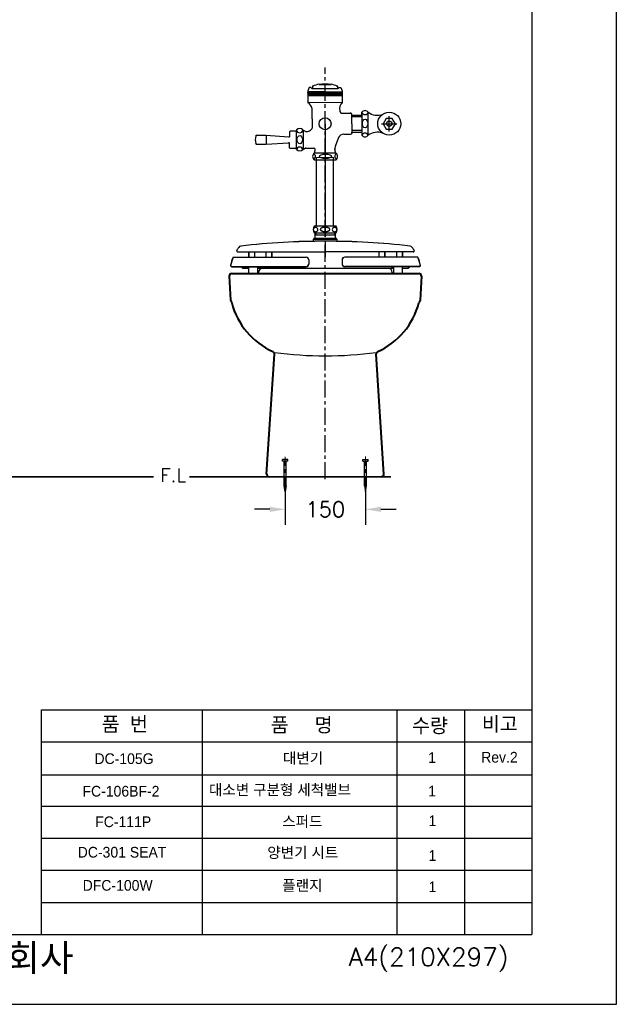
# Model space of a CAD drawing. Extents: x 69273 to 71698, y 58245 to 61676.
# Tile 2 of 5: x 70582 to 71698, y 58245 to 60085. Entities that reach past the tile are written whole.
import ezdxf

# ---------------------------------------------------------------- set-up
doc = ezdxf.new("R2010")
doc.units = 0
doc.header["$MEASUREMENT"] = 0
doc.linetypes.add('CENTER', pattern=[50.8, 31.75, -6.35, 6.35, -6.35])
doc.layers.get('0').update_dxf_attribs({"linetype": 'CONTINUOUS'})
doc.layers.get('Defpoints').update_dxf_attribs({"linetype": 'CONTINUOUS'})
for name, color, linetype in [('7보라', 6, 'CONTINUOUS'), ('BU', 7, 'CONTINUOUS'), ('DEFAULT', 7, 'CONTINUOUS'), ('Dim', 4, 'CONTINUOUS'), ('LINE', 7, 'CONTINUOUS'), ('YA', 7, 'CONTINUOUS')]:
    doc.layers.add(name, color=color, linetype=linetype)
for name, color, linetype, lineweight in [('CEN', 1, 'CENTER', 5), ('DWG', 7, 'CONTINUOUS', 25), ('OUTLINE', 11, 'CONTINUOUS', 40), ('Y', 202, 'CONTINUOUS', 35)]:
    doc.layers.add(name, color=color, linetype=linetype, lineweight=lineweight)
doc.styles.get("Standard").update_dxf_attribs({"font": 'txt.shx', "bigfont": 'ghs.shx'})
doc.styles.add('스타일1', font='txt.shx', dxfattribs={"bigfont": 'ghs.shx'})
doc.dimstyles.get("Standard").update_dxf_attribs({"dimtxt": 0.18, "dimasz": 0.18, "dimexe": 0.18, "dimexo": 0.0625, "dimgap": 0.09, "dimtad": 0, "dimtih": 1, "dimtoh": 1, "dimdec": 4, "dimzin": 0, "dimdsep": 46, "dimtxsty": 'Standard', "dimcen": 0.09, "dimadec": 0, "dimazin": 0, "dimtfac": 1, "dimtdec": 4, "dimtofl": 0, "dimtmove": 0, "dimatfit": 0, "dimfxl": 0, "dimtolj": 1, "dimtzin": 0, "dimarcsym": 0})
pattern_1 = [(0, (82154.1792, 60897.4688), (0, 1.5875), []), (60, (82154.1792, 60897.4688), (-1.37481533, 0.79375), []), (120, (82154.1792, 60897.4688), (-1.37481533, -0.79375), [])]

# ---------------------------------------------------------------- blocks, each defined once
blk = doc.blocks.new('*D6')
at = {"layer": 'Defpoints', "color": 0}
for p in [(71079, 59230.9), (71229, 59230.9), (71229, 59170.2)]:
    blk.add_point(p, dxfattribs=at)
at = {"layer": 'Dim', "color": 0, "lineweight": -2}
for p, q in [((71079, 59220.9), (71079, 59141.4)), ((71229, 59220.9), (71229, 59141.4)), ((71050.2, 59170.2), (71021.4, 59170.2)), ((71257.8, 59170.2), (71286.6, 59170.2))]:
    blk.add_line(p, q, dxfattribs=at)
at = {"layer": 'Dim', "color": 0}
for points in [[(71050.2, 59175), (71050.2, 59165.4), (71079, 59170.2)], [(71257.8, 59175), (71257.8, 59165.4), (71229, 59170.2)]]:
    blk.add_solid(points, dxfattribs=at)
at = {"layer": 'Dim', "color": 0, "insert": (71154, 59170.2), "char_height": 28.8, "attachment_point": 5}
blk.add_mtext('\\A1;150', dxfattribs=at)

msp = doc.modelspace()

# ---------------------------------------------------------------- hatches: boundary and pattern name
at = {"layer": 'DWG', "linetype": 'ByBlock', "lineweight": -3}
h = msp.add_hatch(dxfattribs=at)
h.set_pattern_fill('NET3', color=0, scale=0.5)
h.set_pattern_definition(pattern_1)
h.paths.add_polyline_path([(71121.4, 59948.9), (71121.4, 59949.7), (71121.4, 59950.2), (71153.4, 59950.2), (71153.4, 59944.2), (71121.4, 59944.2)])
h = msp.add_hatch(dxfattribs=at)
h.set_pattern_fill('NET3', color=0, scale=0.5)
h.set_pattern_definition(pattern_1)
h.paths.add_polyline_path([(71185.4, 59948.9), (71185.4, 59949.7), (71185.4, 59950.2), (71153.4, 59950.2), (71153.4, 59944.2), (71185.4, 59944.2)])

# ---------------------------------------------------------------- linework, layer by layer
at = {"color": 0}
for p, q in [((71129.9, 59960), (71129.9, 59956.1)), ((71176.9, 59960), (71176.9, 59956.1)), ((71177.4, 59956.1), (71129.5, 59956.1)), ((71185.9, 59910.2), (71188.8, 59910.2)), ((71187.9, 59910.2), (71201.3, 59910.2)), ((71203.3, 59890.7), (71203.3, 59908.2)), ((71203.3, 59890.7), (71203.3, 59873.2)), ((71188.3, 59871.2), (71201.3, 59871.2))]:
    msp.add_line(p, q, dxfattribs=at)
at = {"color": 7, "lineweight": 18}
for p, q in [((71121.5, 59943.4), (71127.7, 59943.4)), ((71185.4, 59943.4), (71179.2, 59943.4))]:
    msp.add_line(p, q, dxfattribs=at)
at = {"color": 0, "lineweight": 18}
for p, q in [((71185.4, 59930.3), (71121.4, 59930.3)), ((71137.7, 59825.9), (71137.7, 59827.9)), ((71137.7, 59827.9), (71169.4, 59827.9)), ((71169.4, 59827.9), (71169.4, 59825.9))]:
    msp.add_line(p, q, dxfattribs=at)
at = {"color": 0, "ltscale": 0.05}
for p, q in [((71178.9, 59864.7), (71172.7, 59848)), ((71171.6, 59842), (71171.7, 59843.5)), ((71173.5, 59836.5), (71172.2, 59838.6))]:
    msp.add_line(p, q, dxfattribs=at)
at = {"color": 0}
for centre, radius, start, end in [((71201.3, 59908.2), 2, 0, 90), ((71188.3, 59861.2), 10, 90, 159.6745), ((71201.3, 59873.2), 2, 270, 0)]:
    msp.add_arc(centre, radius, start, end, dxfattribs=at)
at = {"color": 0, "ltscale": 0.05}
for centre, radius, start, end in [((71190.9, 59841.5), 19.3, 160.2697, 174.0219), ((71180.5, 59841.9), 8.83, 178.9124, 201.4573)]:
    msp.add_arc(centre, radius, start, end, dxfattribs=at)
at = {"color": 0}
for p in [(71201.3, 59910.2), (71203.3, 59907), (71203.3, 59874.5), (71203.3, 59873.2), (71203.3, 59873.2)]:
    msp.add_point(p, dxfattribs=at)
at = {"color": 0, "ltscale": 0.05}
msp.add_point((71171.9, 59842.4), dxfattribs=at)
at = {"layer": '7보라', "color": 0}
msp.add_arc((71185.9, 59915.2), 5, 180, 270, dxfattribs=at)
at = {"layer": 'BU', "color": 7}
for p, q in [((71174.1, 59699.1), (71133.1, 59699.1)), ((71133.1, 59687.1), (71153.6, 59687.1)), ((71135.1, 59676.6), (71135.1, 59687.1)), ((71136.1, 59683.1), (71135.1, 59681.9)), ((71135.1, 59683.1), (71153.6, 59683.1)), ((71136.1, 59687.1), (71136.1, 59683.1)), ((71153.6, 59687.1), (71174.1, 59687.1)), ((71153.6, 59683.1), (71172.1, 59683.1)), ((71171.1, 59687.1), (71171.1, 59683.1)), ((71171.1, 59683.1), (71172.1, 59681.9)), ((71172.1, 59687.1), (71172.1, 59676.6)), ((71132.6, 59676.1), (71131.6, 59675.1)), ((71131.6, 59670.9), (71131.6, 59675.1)), ((71131.6, 59675.1), (71153.6, 59675.1)), ((71153.6, 59676.1), (71132.6, 59676.1)), ((71174.6, 59676.1), (71153.6, 59676.1)), ((71153.6, 59675.1), (71175.6, 59675.1)), ((71175.6, 59675.1), (71174.6, 59676.1)), ((71175.6, 59675.1), (71175.6, 59670.9))]:
    msp.add_line(p, q, dxfattribs=at)
for centre, radius, start, end in [((71141.1, 59693.1), 10, 143.1301, 216.8699), ((71135.7, 59692.7), 4.15, 87.6553, 177.4456), ((71135.7, 59693.1), 4.15, 182.5544, 272.3447), ((71136, 59692.7), 4.15, 2.5544, 92.3447), ((71136, 59693.1), 4.15, 267.6553, 357.4456), ((71171.1, 59692.7), 4.15, 87.6553, 177.4456), ((71171.1, 59693.1), 4.15, 182.5544, 272.3447), ((71171.5, 59692.7), 4.15, 2.5544, 92.3447), ((71171.5, 59693.1), 4.15, 267.6553, 357.4456), ((71166.1, 59693.1), 10, 323.1301, 36.8699), ((71172.6, 59676.6), 0.5, 180, 270)]:
    msp.add_arc(centre, radius, start, end, dxfattribs=at)
for points in [[(71153.6, 59697.1), (71144.5, 59697.1), (71144.5, 59693.2)], [(71144.5, 59693.2), (71144.5, 59689.2), (71153.6, 59689.2)], [(71162.6, 59693.2), (71162.6, 59697.1), (71153.6, 59697.1)], [(71153.6, 59689.2), (71162.6, 59689.2), (71162.6, 59693.2)]]:
    msp.add_rational_spline(points, [1, 0.707106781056, 1], degree=2, dxfattribs=at)
at = {"layer": 'CEN', "color": 0}
for p, q in [((71079, 59200.5), (71079, 59268.5)), ((71229, 59200.5), (71229, 59269.1))]:
    msp.add_line(p, q, dxfattribs=at)
at = {"layer": 'DEFAULT', "color": 7}
for p, q in [((70990.1, 59651.5), (71154.2, 59651.5)), ((70990.3, 59651.3), (71154.4, 59651.3)), ((71010.5, 59651.5), (71010.5, 59641.3)), ((71010.7, 59651.3), (71010.7, 59641.1)), ((71021.4, 59651.5), (71021.4, 59641.3)), ((71021.6, 59651.3), (71021.6, 59641.1)), ((71042.7, 59651.5), (71042.7, 59641.3)), ((71043, 59651.3), (71043, 59641.1)), ((71053.6, 59651.5), (71053.6, 59641.3)), ((71053.9, 59651.3), (71053.9, 59641.1)), ((71318.3, 59651.5), (71154.2, 59651.5)), ((71318.5, 59651.3), (71154.4, 59651.3)), ((71254, 59651.5), (71254, 59641.3)), ((71254.2, 59651.3), (71254.2, 59641.1)), ((71264.9, 59651.5), (71264.9, 59641.3)), ((71265.1, 59651.3), (71265.1, 59641.1)), ((71286.9, 59651.5), (71286.9, 59641.3)), ((71287.2, 59651.3), (71287.2, 59641.1)), ((71297.8, 59651.5), (71297.8, 59641.3)), ((71298.1, 59651.3), (71298.1, 59641.1)), ((70981.5, 59641.3), (71118, 59641.3)), ((70981.7, 59641.1), (71118.2, 59641.1)), ((71123, 59636.3), (71123, 59628.7)), ((71123.2, 59636.1), (71123.2, 59628.5)), ((71185.4, 59636.3), (71185.4, 59628.7)), ((71185.6, 59636.1), (71185.6, 59628.5)), ((71326.9, 59641.3), (71190.4, 59641.3)), ((71327.1, 59641.1), (71190.6, 59641.1)), ((70978.7, 59623.7), (71118, 59623.7)), ((70979, 59623.5), (71118.2, 59623.5)), ((70983.9, 59610.8), (71324.4, 59610.8)), ((70996.8, 59623.7), (70999.2, 59620.8)), ((70997, 59623.5), (70999.4, 59620.7)), ((70999.2, 59620.8), (71010.5, 59620.8)), ((70999.4, 59620.7), (71010.7, 59620.7)), ((71010.5, 59623.7), (71010.5, 59610.8)), ((71026.9, 59623.7), (71026.9, 59610.8)), ((71026.9, 59620.8), (71281.5, 59620.8)), ((71027.1, 59620.7), (71281.7, 59620.7)), ((71028, 59623.7), (71030.1, 59620.8)), ((71028.2, 59623.5), (71030.4, 59620.7)), ((71029.2, 59612.8), (71029.2, 59610.8)), ((71037.2, 59620.8), (71271.2, 59620.8)), ((71037.4, 59620.7), (71271.4, 59620.7)), ((71329.6, 59623.7), (71190.4, 59623.7)), ((71329.9, 59623.5), (71190.6, 59623.5)), ((71278.2, 59620.8), (71280.3, 59623.7)), ((71278.4, 59620.7), (71280.6, 59623.5)), ((71279.2, 59612.8), (71279.2, 59610.8)), ((71281.5, 59623.7), (71281.5, 59610.8)), ((71297.8, 59623.7), (71297.8, 59610.8)), ((71297.8, 59620.8), (71309, 59620.8)), ((71298.1, 59620.7), (71309.2, 59620.7)), ((71309.2, 59620.8), (71311.5, 59623.7)), ((71309.4, 59620.7), (71311.8, 59623.5))]:
    msp.add_line(p, q, dxfattribs=at)
for centre, radius, start, end in [((71147, 58412), 1259.1, 89.674, 96.885), ((71147.2, 58411.9), 1259.1, 89.674, 96.885), ((71161.3, 58412), 1259.1, 83.115, 90.326), ((71161.6, 58411.9), 1259.1, 83.115, 90.326), ((70990.1, 59653.5), 2, 147.4173, 270), ((70990.3, 59653.3), 2, 147.4173, 270), ((71060.6, 59608.4), 85.7, 143.2068, 147.4173), ((71060.8, 59608.2), 85.7, 143.2068, 147.4173), ((70996.8, 59656.1), 6, 96.885, 143.2069), ((70997, 59656), 6, 96.885, 143.2069), ((71311.6, 59656.1), 6, 36.7932, 83.115), ((71311.8, 59656), 6, 36.7932, 83.115), ((71247.8, 59608.4), 85.7, 32.5827, 36.7931), ((71248, 59608.2), 85.7, 32.5827, 36.7931), ((71318.3, 59653.5), 2, 270, 32.5827), ((71318.5, 59653.3), 2, 270, 32.5827), ((71060.6, 59608.4), 85.7, 157.4398, 168.0631), ((71060.8, 59608.2), 85.7, 157.4398, 168.0631), ((71118, 59636.3), 5, 0, 90), ((71118, 59628.7), 5, 270, 0), ((71118.2, 59636.1), 5, 0, 90), ((71118.2, 59628.5), 5, 270, 0), ((71190.4, 59636.3), 5, 90, 180), ((71190.4, 59628.7), 5, 180, 270), ((71190.6, 59636.1), 5, 90, 180), ((71190.6, 59628.5), 5, 180, 270), ((71247.8, 59608.4), 85.7, 11.9369, 22.5602), ((71248, 59608.2), 85.7, 11.9369, 22.5602), ((70978.7, 59625.7), 2, 168.0631, 270), ((70979, 59625.5), 2, 168.0631, 270), ((71037.2, 59612.8), 8, 90, 180), ((71271.2, 59612.8), 8, 0, 90), ((71329.6, 59625.7), 2, 270, 11.9369), ((71329.9, 59625.5), 2, 270, 11.9369)]:
    msp.add_arc(centre, radius, start, end, dxfattribs=at)
at = {"layer": 'Dim', "color": 0, "linetype": 'CENTER'}
for p, q in [((71153.6, 59679.3), (71153.6, 59995.5)), ((71153.6, 59226.5), (71153.6, 59671.1))]:
    msp.add_line(p, q, dxfattribs=at)
at = {"layer": 'Dim', "color": 0}
for p, q in [((71273.5, 59876.3), (71273.5, 59905.1)), ((71153.6, 59890.7), (71153.6, 59679.3)), ((71259.1, 59890.7), (71287.9, 59890.7)), ((71153.6, 59671.1), (71153.6, 59641.4)), ((70623.5, 58795.8), (71540, 58795.8)), ((70923.8, 58795.8), (70923.8, 58375.8)), ((71287.9, 58795.8), (71287.9, 58375.8)), ((71414, 58795.8), (71414, 58375.8)), ((70623.5, 58735.8), (71540, 58735.8)), ((70623.5, 58674), (71540, 58674)), ((70623.5, 58615.8), (71540, 58615.8)), ((70623.5, 58555.8), (71540, 58555.8)), ((70623.5, 58495.8), (71540, 58495.8))]:
    msp.add_line(p, q, dxfattribs=at)
msp.add_circle((71153.6, 59890.7), 11.1, dxfattribs=at)
at = {"layer": 'DWG', "linetype": 'ByBlock', "lineweight": -3}
for p, q in [((71124, 59958.1), (71121.5, 59952)), ((71127, 59958.1), (71124, 59958.1)), ((71129.5, 59956.1), (71127, 59958.1)), ((71177.4, 59956.1), (71179.9, 59958.1)), ((71179.9, 59958.1), (71183.1, 59958.1)), ((71183.1, 59958.1), (71185.6, 59952)), ((71153.5, 59950.4), (71121.5, 59950.4))]:
    msp.add_line(p, q, dxfattribs=at)
at = {"layer": 'DWG', "color": 0, "linetype": 'ByBlock', "lineweight": -3}
for p, q in [((71142.2, 59964.3), (71142.2, 59963.9)), ((71142.2, 59963.9), (71164.7, 59963.9)), ((71164.7, 59964.3), (71164.7, 59963.9)), ((71121.5, 59952), (71121.5, 59944.2)), ((71121.5, 59944.2), (71121.5, 59943.4)), ((71179.2, 59943.4), (71127.7, 59943.4)), ((71153.5, 59950.4), (71185.5, 59950.4)), ((71185.6, 59952), (71185.6, 59944.2)), ((71185.6, 59944.2), (71185.6, 59943.4))]:
    msp.add_line(p, q, dxfattribs=at)
at = {"layer": 'DWG', "color": 0}
for p, q in [((71121.4, 59943.4), (71121.4, 59929.4)), ((71185.4, 59943.4), (71185.4, 59929.4)), ((71185.4, 59943.4), (71185.4, 59943.4)), ((71129.4, 59900), (71129.4, 59918.6)), ((71129.4, 59900), (71129.4, 59882.2)), ((71025.7, 59869.2), (71043.1, 59869.2)), ((71043.1, 59869.2), (71085.3, 59866.2)), ((71043.2, 59869.2), (71043.2, 59852.2)), ((71087.1, 59875.7), (71087.1, 59871.5)), ((71087.1, 59871.5), (71087.1, 59866.5)), ((71099.1, 59876.7), (71088.1, 59876.7)), ((71100.1, 59879.2), (71100.1, 59877.7)), ((71113.4, 59878.3), (71116.2, 59876.7)), ((71113.6, 59878.2), (71116.3, 59876.6)), ((71117.7, 59876.3), (71120.5, 59876.3)), ((71025.7, 59852.2), (71043.1, 59852.2)), ((71043.1, 59852.2), (71085.3, 59855.2)), ((71087.1, 59850), (71087.1, 59854.9)), ((71087.1, 59845.7), (71087.1, 59850)), ((71099.1, 59844.7), (71088.1, 59844.7)), ((71100.1, 59842.3), (71100.1, 59843.7)), ((71113.4, 59843.3), (71116.2, 59844.9)), ((71117.7, 59845.3), (71131.9, 59845.3)), ((71133.5, 59836.4), (71135, 59840.4)), ((71137.7, 59699.1), (71137.7, 59825.9)), ((71169.4, 59699.1), (71169.4, 59825.9))]:
    msp.add_line(p, q, dxfattribs=at)
at = {"layer": 'DWG', "color": 0, "lineweight": -3}
for p, q in [((71121.4, 59943.4), (71185.3, 59943.4)), ((71099.8, 59844.4), (71099.8, 59877)), ((71112.5, 59878.9), (71112.5, 59842.6)), ((71113.4, 59843.3), (71112.1, 59842.3)), ((71133.5, 59836.4), (71133, 59835.5)), ((71174.1, 59835.5), (71133, 59835.5)), ((71174.1, 59835.5), (71173.5, 59836.5)), ((71133, 59823.5), (71174.1, 59823.5))]:
    msp.add_line(p, q, dxfattribs=at)
at = {"layer": 'DWG', "color": 0, "lineweight": 40}
msp.add_line((71178.9, 59948.3), (71178.9, 59948), dxfattribs=at)
at = {"layer": 'DWG', "color": 0, "lineweight": 30}
for p, q in [((71203.3, 59906.8), (71222.3, 59906.8)), ((71222.3, 59903.8), (71203.3, 59903.8)), ((71222.3, 59908), (71222.3, 59912.3)), ((71222.3, 59908), (71222.3, 59906.8)), ((71222.3, 59906.8), (71222.3, 59874.8)), ((71234.1, 59911.8), (71234.1, 59912.3)), ((71234.1, 59870.7), (71234.1, 59911.8)), ((71222.3, 59877.8), (71203.3, 59877.8)), ((71203.3, 59874.8), (71222.3, 59874.8)), ((71222.3, 59873.5), (71222.3, 59874.8)), ((71222.3, 59873.5), (71222.3, 59869.3)), ((71234.1, 59869.3), (71234.1, 59870.7))]:
    msp.add_line(p, q, dxfattribs=at)
at = {"layer": 'DWG', "linetype": 'ByBlock', "lineweight": 40}
for centre, start, end in [((71130.9, 59960), 117.0121, 180), ((71175.9, 59960), 0, 62.9879)]:
    msp.add_arc(centre, 1, start, end, dxfattribs=at)
at = {"layer": 'DWG', "color": 0, "linetype": 'ByBlock', "lineweight": -3}
for centre, radius, start, end in [((71153.4, 59904), 61.4, 100.547, 111.9632), ((71153.4, 59866.7), 98.2, 83.4336, 96.5664), ((71153.4, 59904), 61.4, 68.0368, 79.453)]:
    msp.add_arc(centre, radius, start, end, dxfattribs=at)
at = {"layer": 'DWG', "color": 0}
for centre, radius, start, end in [((71109.1, 59913.4), 20.9, 14.45, 54.0682), ((71196, 59918.9), 15.6, 133.0312, 193.7001), ((71059.7, 59860.7), 36.6, 169.1799, 190.8201), ((71025.7, 59867.2), 2, 90, 169.1799), ((71088.1, 59875.7), 1, 90, 180), ((71099.1, 59877.7), 1, 270, 0), ((71106.1, 59872.5), 9, 48.1897, 131.8103), ((71117.7, 59879.3), 3, 240, 270), ((71117.8, 59879.2), 3, 240, 270), ((71119.4, 59886.9), 10.7, 276.1691, 318.5162), ((71119.6, 59888.4), 11.6, 312.2245, 327.6768), ((71025.7, 59854.2), 2, 190.8201, 270), ((71088.1, 59845.7), 1, 180, 270), ((71099.1, 59843.7), 1, 0, 90), ((71106.1, 59849), 9, 228.1897, 311.8103), ((71117.7, 59842.3), 3, 90, 120), ((71138.3, 59829.5), 8, 131.4096, 228.5904), ((71131.9, 59842.1), 3.14, 3.4753, 88.9466), ((71128.8, 59841.5), 6.27, 350.0341, 7.9319), ((71168.8, 59829.5), 8, 311.4096, 48.5904)]:
    msp.add_arc(centre, radius, start, end, dxfattribs=at)
at = {"layer": 'DWG', "color": 0, "lineweight": 30}
for centre, radius, start, end in [((71228.2, 59907.8), 7.35, 36.919, 143.081), ((71228.2, 59913.7), 6.04, 193.4552, 346.5448), ((71228.2, 59866.8), 6.38, 22.9489, 157.0511), ((71228.2, 59873.5), 7.27, 216.0911, 323.9089)]:
    msp.add_arc(centre, radius, start, end, dxfattribs=at)
at = {"layer": 'DWG', "color": 0, "lineweight": -3}
for centre, radius, start, end in [((71085, 59873.4), 7.21, 272.335, 286.5285), ((71106.2, 59879.8), 6.06, 188.3241, 351.6759), ((71118.2, 59887), 9.91, 228.3714, 241.4346), ((71084.5, 59844.9), 10.3, 75.6166, 85.52), ((71106.2, 59841.1), 6.06, 8.1658, 171.8342), ((71130.7, 59829.5), 4.91, 285.7001, 75.2564), ((71176.5, 59829.5), 4.91, 104.7436, 254.2999)]:
    msp.add_arc(centre, radius, start, end, dxfattribs=at)
at = {"layer": 'DWG', "color": 0, "lineweight": 30}
msp.add_ellipse((71228.2, 59890.9), major_axis=(0, 8.12), ratio=0.615385, dxfattribs=at)
at = {"layer": 'DWG', "color": 0, "lineweight": -3}
for centre, major_axis, ratio in [((71106.2, 59861), (0, 7.62), 0.655738), ((71154.3, 59829.7), (-11.2, 0), 0.377778)]:
    msp.add_ellipse(centre, major_axis=major_axis, ratio=ratio, dxfattribs=at)
at = {"layer": 'LINE', "color": 0}
msp.add_arc((71154, 60165.8), 708.8, 262.2975, 277.7025, dxfattribs=at)
at = {"layer": 'OUTLINE', "color": 0}
for p, q in [((70979.3, 59610.9), (71328.7, 59610.9)), ((70974.3, 59605.6), (70976.6, 59560.8)), ((71333.7, 59605.6), (71331.4, 59560.8)), ((70976.6, 59560.8), (70979, 59555.9)), ((71331.4, 59560.8), (71329, 59555.9)), ((71044.3, 59236.2), (71058.8, 59460)), ((71263.6, 59236.2), (71249.2, 59460))]:
    msp.add_line(p, q, dxfattribs=at)
for centre, radius, start, end in [((70979.3, 59605.9), 5, 90, 183.4569), ((71328.7, 59605.9), 5, 356.5431, 90), ((71114.2, 59592.1), 140, 195.0086, 245.3964), ((71193.8, 59592.1), 140, 294.6036, 344.9914), ((71053.8, 59460.3), 5, 356.3095, 64.5646), ((71254.2, 59460.3), 5, 115.4354, 183.6905), ((71049.3, 59235.9), 5, 176.3095, 270), ((71258.6, 59235.9), 5, 270, 3.6905)]:
    msp.add_arc(centre, radius, start, end, dxfattribs=at)
at = {"layer": 'Y', "color": 0}
for p, q in [((69772.9, 59230.9), (70832.8, 59230.9)), ((70900.2, 59230.9), (71276.4, 59230.9))]:
    msp.add_line(p, q, dxfattribs=at)
at = {"layer": 'Y', "color": 0, "linetype": 'ByBlock', "lineweight": 30}
msp.add_circle((71273.5, 59890.7), 21.5, dxfattribs=at)
at = {"layer": 'YA', "color": 7}
for p, q in [((71540, 61555.8), (71540, 58375.8)), ((70623.5, 58375.8), (70623.5, 58795.8)), ((70623.5, 58435.8), (71540, 58435.8)), ((69464, 58375.8), (71540, 58375.8))]:
    msp.add_line(p, q, dxfattribs=at)
at = {"layer": 'YA', "color": 0}
for p, q in [((71117.8, 59610.8), (71154, 59610.8)), ((71190.2, 59610.8), (71154, 59610.8)), ((71074, 59260.5), (71074, 59263.5)), ((71084, 59263.5), (71074, 59263.5)), ((71084, 59260.5), (71074, 59260.5)), ((71077, 59230.9), (71077, 59260.5)), ((71081, 59230.9), (71081, 59260.5)), ((71084, 59260.5), (71084, 59263.5)), ((71224, 59260.5), (71224, 59263.5)), ((71224, 59263.5), (71234, 59263.5)), ((71224, 59260.5), (71234, 59260.5)), ((71227, 59230.9), (71227, 59260.5)), ((71231, 59230.9), (71231, 59260.5)), ((71234, 59260.5), (71234, 59263.5)), ((71077, 59214.3), (71077, 59243.9)), ((71081, 59214.3), (71081, 59243.9)), ((71227, 59214.3), (71227, 59243.9)), ((71231, 59214.3), (71231, 59243.9)), ((71079, 59203.5), (71077, 59214.3)), ((71081, 59214.3), (71079, 59203.5)), ((71227, 59214.3), (71229, 59203.5)), ((71229, 59203.5), (71231, 59214.3))]:
    msp.add_line(p, q, dxfattribs=at)
for points in [[(69272.7, 58245.3), (71698.2, 58245.3), (71698.2, 61675.7), (69272.7, 61675.7)], [(71267.7, 59900.7), (71262, 59890.7), (71267.7, 59880.7), (71279.3, 59880.7), (71285.1, 59890.7), (71279.3, 59900.7)]]:
    msp.add_lwpolyline(points, close=True, dxfattribs=at)
msp.add_circle((71273.5, 59890.7), 5, dxfattribs=at)
for centre, radius, start, end in [((71251.3, 59934.5), 28.1, 232.3668, 290.0296), ((71251.2, 59846.3), 28.6, 70.3051, 126.8401)]:
    msp.add_arc(centre, radius, start, end, dxfattribs=at)

# ---------------------------------------------------------------- texts
at = {"layer": 'Dim', "color": 0, "attachment_point": 1, "style": '스타일1'}
for s, insert, char_height, width in [('F.L', (70845.5, 59246.3), 25, 52.5), ('{\\fGulim|b0|i0|c129|p50;DC-105G}', (70722.3, 58714.3), 20, 132.31), ('{\\fGulim|b0|i0|c129|p50; 대변기}', (71067.5, 58715.3), 20, 530.718), ('{\\fGulim|b0|i0|c129|p50;FC-106BF-2}', (70699.9, 58653.5), 20, 132.31), ('{\\fGulim|b0|i0|c129|p50;              대소변 구분형 세척밸브}', (70834.7, 58656.3), 20, 530.718), ('{\\fGulim|b0|i0|c129|p50;FC-111P}', (70723.7, 58596.4), 20, 132.31), ('{\\fGulim|b0|i0|c129|p50; 스퍼드}', (71066, 58597), 20, 530.718), ('{\\fGulim|b0|i0|c129|p50;양변기 시트}', (71045.5, 58538.9), 20, 212), ('{\\fGulim|b0|i0|c129|p50;DC-301 SEAT}', (70691, 58539.5), 20, 239.458), ('{\\fGulim|b0|i0|c129|p50;DFC-100W}', (70700.3, 58477.6), 20, 147), ('{\\fGulim|b0|i0|c129|p50; 플랜지}', (71066.2, 58477.4), 20, 530.718), ('{\\fGulim|b0|i0|c129|p50;       대림통상주식회사\\P}', (70054, 58357), 50, 1090)]:
    msp.add_mtext(s, dxfattribs=dict(at, insert=insert, char_height=char_height, width=width))
for s, insert, char_height in [('{\\fGulim|b0|i0|c129|p50;품  번}', (70735.7, 58782.3), 26.746), ('{\\fGulim|b0|i0|c129|p50;품     명}', (71051.9, 58780.9), 26.746), ('{\\fGulim|b0|i0|c129|p50;수량}', (71316.2, 58779.4), 26.746), ('{\\fGulim|b0|i0|c129|p50;비고}', (71446.8, 58782.7), 26.746), ('{\\fGulim|b0|i0|c129|p50;1\\P}', (71346.2, 58716.3), 20), ('{\\fGulim|b0|i0|c129|p50;Rev.2\\P}', (71445.4, 58717), 20), ('{\\fGulim|b0|i0|c129|p50;1\\P}', (71346.2, 58653.7), 20), ('{\\fGulim|b0|i0|c129|p50;1\\P}', (71347.1, 58598.3), 20), ('{\\fGulim|b0|i0|c129|p50;1\\P}', (71347.2, 58533.4), 20), ('{\\fGulim|b0|i0|c129|p50;1\\P}', (71347.2, 58474.9), 20)]:
    msp.add_mtext(s, dxfattribs=dict(at, insert=insert, char_height=char_height))
at = {"layer": 'YA', "color": 7}
msp.add_text('A4(210X297)', height=33.819, dxfattribs=at).set_placement((71198, 58317))

# ---------------------------------------------------------------- dimensions: what is measured, and where the dimension line sits
at = {"layer": 'Dim', "color": 0}
dim = msp.add_linear_dim(base=(71229, 59170.2), p1=(71079, 59230.9), p2=(71229, 59230.9), dimstyle='Standard', override={"dimscale": 160, "dimgap": 0.06, "dimdec": 0, "dimatfit": 3}, dxfattribs=at)
dim.commit()
dim.dimension.update_dxf_attribs({"geometry": '*D6', "text_midpoint": (71154, 59170.2)})

doc.saveas('drawing.dxf')
